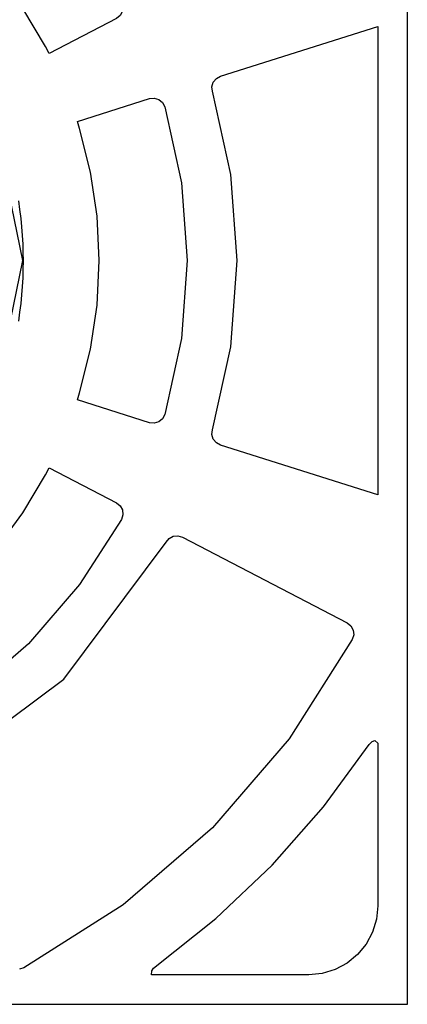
# Model space of a CAD drawing. Header units: inches. Extents: x -9.8 to 9.8, y -7.9 to 7.9.
# Tile 10 of 11: x 5.7 to 9.8, y -7.9 to 2.6. Entities that reach past the tile are written whole.
import ezdxf

# ---------------------------------------------------------------- set-up
doc = ezdxf.new("R2010")
doc.units = ezdxf.units.IN
doc.layers.get('0').update_dxf_attribs({"true_color": 0xc2ced6})

msp = doc.modelspace()

# ---------------------------------------------------------------- linework, layer by layer
for points in [[(-9.843, -7.874), (9.843, -7.874), (9.843, 7.874), (-9.843, 7.874), (-9.843, -7.874)], [(-9.843, -7.874), (9.843, -7.874), (9.843, 7.874), (-9.843, 7.874), (-9.843, -7.874)], [(3.965, 4.279), (4.335, 4.99), (4.367, 5.029), (4.411, 5.053), (4.462, 5.058), (4.51, 5.043), (5.206, 4.598), (5.83, 4.058), (6.37, 3.434), (6.815, 2.739), (6.83, 2.69), (6.825, 2.64), (6.801, 2.595), (6.761, 2.563), (6.05, 2.193), (6.012, 2.267), (5.769, 2.671), (5.488, 3.05), (5.172, 3.4), (4.822, 3.717), (4.443, 3.998), (4.033, 4.243), (3.965, 4.279)], [(7.779, -1.793), (7.974, -0.911), (8.041, 0), (7.974, 0.911), (7.779, 1.793), (7.774, 1.842), (7.788, 1.89), (7.82, 1.929), (7.863, 1.952), (9.53, 2.478), (9.53, -2.478), (7.863, -1.952), (7.82, -1.929), (7.788, -1.89), (7.774, -1.842), (7.779, -1.793)], [(6.371, -1.401), (6.487, -0.938), (6.557, -0.471), (6.58, 0), (6.557, 0.471), (6.487, 0.938), (6.371, 1.401), (6.348, 1.475), (7.112, 1.716), (7.163, 1.721), (7.211, 1.706), (7.251, 1.674), (7.274, 1.629), (7.451, 0.823), (7.511, 0), (7.451, -0.823), (7.274, -1.629), (7.251, -1.674), (7.211, -1.706), (7.163, -1.721), (7.112, -1.716), (6.348, -1.475), (6.371, -1.401)], [(5.439, 1.587), (5.768, 0), (5.439, -1.587)], [(5.777, -0.003), (5.776, 0.086), (5.773, 0.175), (5.768, 0.266), (5.761, 0.357), (5.752, 0.448), (5.74, 0.54), (5.727, 0.633)], [(5.727, -0.639), (5.74, -0.547), (5.752, -0.455), (5.761, -0.363), (5.768, -0.272), (5.773, -0.182), (5.776, -0.092), (5.777, -0.003)], [(4.033, -4.243), (4.443, -3.998), (4.822, -3.717), (5.172, -3.4), (5.488, -3.05), (5.769, -2.671), (6.012, -2.267), (6.05, -2.193), (6.761, -2.563), (6.801, -2.595), (6.825, -2.64), (6.83, -2.69), (6.815, -2.739), (6.372, -3.43), (5.83, -4.058), (5.202, -4.601), (4.51, -5.043), (4.462, -5.058), (4.411, -5.053), (4.367, -5.029), (4.335, -4.99), (3.965, -4.279), (4.033, -4.243)], [(4.752, -5.515), (6.205, -4.433), (7.287, -2.98), (7.319, -2.942), (7.363, -2.918), (7.412, -2.913), (7.46, -2.927), (9.206, -3.836), (9.245, -3.868), (9.269, -3.912), (9.275, -3.962), (9.26, -4.011), (8.593, -5.063), (7.778, -6.007), (6.835, -6.821), (5.782, -7.488), (5.734, -7.503)], [(9.53, -6.831), (9.516, -6.973), (9.475, -7.111), (9.407, -7.237), (9.316, -7.348), (9.205, -7.439), (9.079, -7.506), (8.942, -7.548), (8.799, -7.562), (7.134, -7.562), (7.138, -7.521), (7.156, -7.491), (7.816, -6.965), (8.412, -6.399), (8.955, -5.782), (9.44, -5.123), (9.469, -5.093), (9.499, -5.08), (9.53, -5.108), (9.53, -6.831)]]:
    msp.add_lwpolyline(points)

doc.saveas('drawing.dxf')
